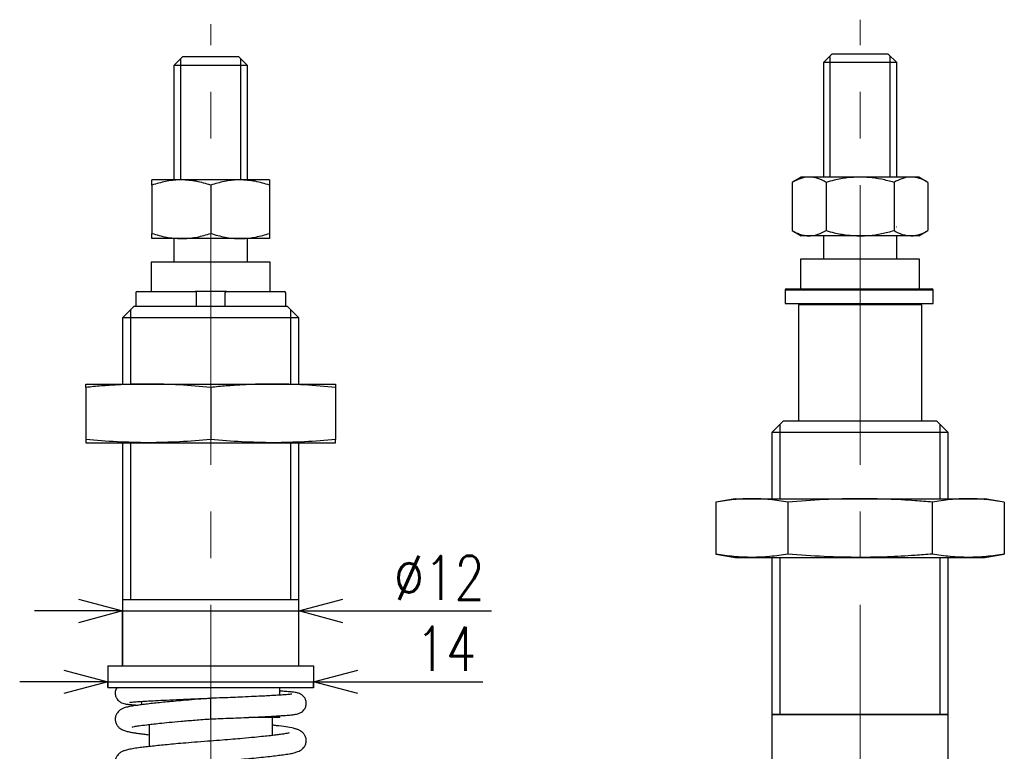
# Model space of a CAD drawing. Header units: millimetres. Extents: x 9 to 204, y 18 to 201.
# Tile 6 of 7: x 122 to 189, y 86 to 136. Entities that reach past the tile are written whole.
import ezdxf

# ---------------------------------------------------------------- set-up
doc = ezdxf.new("R2010")
doc.units = ezdxf.units.MM
doc.linetypes.add('CENTER2', pattern=[28.575, 19.05, -3.175, 3.175, -3.175])
doc.layers.get('Defpoints').update_dxf_attribs({"color": 8, "lineweight": 0})
doc.layers.add('02 Center', color=150, linetype='CENTER2', lineweight=15)
doc.styles.add('GT_Dimension', font='simplex.shx', dxfattribs={"width": 0.8, "bigfont": 'bigfont.shx'})
doc.styles.add('SLDTEXTSTYLE1', font='TXT', dxfattribs={"width": 0.7, "bigfont": 'bigfont'})
doc.dimstyles.new('SLDDIMSTYLE1', dxfattribs={"dimtxt": 3, "dimasz": 3, "dimexe": 0, "dimexo": 0.0625, "dimgap": 0.75, "dimtad": 3, "dimrnd": 1e-09, "dimzin": 12, "dimdsep": 46, "dimtxsty": 'SLDTEXTSTYLE1', "dimblk1": 'OPEN30', "dimblk2": 'OPEN30', "dimsah": 1, "dimcen": 0.09, "dimadec": 0, "dimazin": 3, "dimtfac": 1, "dimtdec": 3, "dimtmove": 0, "dimatfit": 0, "dimldrblk": 'OPEN30', "dimfxl": 1, "dimfrac": 2, "dimtolj": 1, "dimtzin": 12, "dimarcsym": 0})

# ---------------------------------------------------------------- blocks, each defined once
blk = doc.blocks.new('_Open30')
at = {"color": 0, "linetype": 'ByBlock', "lineweight": -2}
for p, q in [((-1, 0.268), (0, 0)), ((0, 0), (-1, -0.268)), ((0, 0), (-1, 0))]:
    blk.add_line(p, q, dxfattribs=at)
blk = doc.blocks.new('*D23')
at = {"color": 0, "lineweight": -2, "transparency": 16777216}
for p, q in [((125.161, 91.186), (122.161, 91.186)), ((128.161, 90.828), (128.161, 91.186)), ((128.161, 91.186), (142.161, 91.186)), ((142.161, 90.828), (142.161, 91.186)), ((145.161, 91.186), (153.686, 91.186))]:
    blk.add_line(p, q, dxfattribs=at)
at = {"layer": 'Defpoints', "color": 0, "lineweight": 0, "transparency": 16777216}
for p in [(142.161, 91.186), (128.161, 90.766), (142.161, 90.766)]:
    blk.add_point(p, dxfattribs=at)
at = {"color": 0, "lineweight": -2, "transparency": 16777216, "xscale": 3, "yscale": 3, "zscale": 3}
blk.add_blockref('_Open30', (128.161, 91.186), dxfattribs=at)
at = {"color": 0, "lineweight": -2, "transparency": 16777216, "xscale": 3, "yscale": 3, "zscale": 3, "rotation": 180}
blk.add_blockref('_Open30', (142.161, 91.186), dxfattribs=at)
at = {"color": 0, "transparency": 16777216, "insert": (151.165, 94.936), "char_height": 3, "attachment_point": 2, "style": 'GT_Dimension'}
blk.add_mtext('\\A1;14', dxfattribs=at)
blk = doc.blocks.new('*D26')
at = {"color": 0, "lineweight": -2, "transparency": 16777216}
for p, q in [((126.161, 96.013), (123.161, 96.013)), ((129.161, 92.328), (129.161, 96.013)), ((129.161, 96.013), (141.161, 96.013)), ((141.161, 92.328), (141.161, 96.013)), ((144.161, 96.013), (154.261, 96.013))]:
    blk.add_line(p, q, dxfattribs=at)
at = {"layer": 'Defpoints', "color": 0, "lineweight": 0, "transparency": 16777216}
for p in [(141.161, 96.013), (129.161, 92.266), (141.161, 92.266)]:
    blk.add_point(p, dxfattribs=at)
at = {"color": 0, "lineweight": -2, "transparency": 16777216, "xscale": 3, "yscale": 3, "zscale": 3}
blk.add_blockref('_Open30', (129.161, 96.013), dxfattribs=at)
at = {"color": 0, "lineweight": -2, "transparency": 16777216, "xscale": 3, "yscale": 3, "zscale": 3, "rotation": 180}
blk.add_blockref('_Open30', (141.161, 96.013), dxfattribs=at)
at = {"color": 0, "transparency": 16777216, "insert": (150.711, 99.763), "char_height": 3, "attachment_point": 2, "style": 'GT_Dimension'}
blk.add_mtext('\\A1;%%c12', dxfattribs=at)

msp = doc.modelspace()

# ---------------------------------------------------------------- linework, layer by layer
for p, q in [((133.261, 133.7659), (132.661, 133.1659)), ((133.106, 133.6109), (133.106, 125.3659)), ((133.261, 133.7659), (137.061, 133.7659)), ((137.661, 133.1659), (137.061, 133.7659)), ((137.216, 125.3659), (137.216, 133.6109)), ((177.4498, 133.9555), (176.8498, 133.3555)), ((176.8498, 133.3555), (176.8498, 125.5555)), ((181.8498, 133.3555), (176.8498, 133.3555)), ((177.2948, 133.8005), (177.2948, 125.5555)), ((177.4498, 133.9555), (181.2498, 133.9555)), ((181.8498, 133.3555), (181.2498, 133.9555)), ((181.4048, 125.5555), (181.4048, 133.8005)), ((181.8498, 125.5555), (181.8498, 133.3555)), ((132.661, 133.1659), (132.661, 125.3659)), ((137.661, 133.1659), (132.661, 133.1659)), ((137.661, 125.3659), (137.661, 133.1659)), ((133.161, 125.3659), (131.161, 125.3659)), ((137.161, 125.3659), (133.161, 125.3659)), ((139.161, 125.3659), (137.161, 125.3659)), ((175.3498, 125.5555), (174.731, 125.1982)), ((175.8857, 125.5555), (175.3498, 125.5555)), ((179.3498, 125.5555), (175.8857, 125.5555)), ((182.8139, 125.5555), (179.3498, 125.5555)), ((183.3498, 125.5555), (182.8139, 125.5555)), ((183.9686, 125.1982), (183.3498, 125.5555)), ((131.161, 125.0086), (131.161, 121.7231)), ((135.161, 125.0086), (135.161, 121.7231)), ((139.161, 125.0086), (139.161, 121.7231)), ((174.731, 125.1982), (174.731, 121.9128)), ((177.0404, 125.1982), (177.0404, 121.9128)), ((181.6592, 125.1982), (181.6592, 121.9128)), ((183.9686, 125.1982), (183.9686, 121.9128)), ((181.8498, 122.1555), (181.8244, 122.1555)), ((133.161, 121.3659), (131.161, 121.3659)), ((132.661, 121.3659), (132.661, 119.7659)), ((137.161, 121.3659), (133.161, 121.3659)), ((139.161, 121.3659), (137.161, 121.3659)), ((137.661, 119.7659), (137.661, 121.3659)), ((174.731, 121.9128), (175.3498, 121.5555)), ((175.8857, 121.5555), (175.3498, 121.5555)), ((179.3498, 121.5555), (175.8857, 121.5555)), ((176.8498, 121.5555), (176.8498, 119.9555)), ((182.8139, 121.5555), (179.3498, 121.5555)), ((181.8498, 119.9555), (181.8498, 121.5555)), ((183.3498, 121.5555), (182.8139, 121.5555)), ((183.3498, 121.5555), (183.9686, 121.9128)), ((175.2998, 119.9555), (175.2998, 117.9555)), ((183.3998, 119.9555), (175.2998, 119.9555)), ((183.3998, 117.9555), (183.3998, 119.9555)), ((131.111, 119.7659), (131.111, 117.7659)), ((139.211, 119.7659), (131.111, 119.7659)), ((139.211, 117.7659), (139.211, 119.7659)), ((174.3498, 117.9555), (184.2345, 117.9555)), ((130.061, 117.6659), (130.061, 116.7659)), ((130.161, 117.7659), (134.0935, 117.7659)), ((136.2286, 117.7659), (134.0935, 117.7659)), ((134.1935, 116.7659), (134.1935, 117.6659)), ((136.1286, 117.6659), (136.1286, 116.7659)), ((136.2286, 117.7659), (140.161, 117.7659)), ((140.261, 116.7659), (140.261, 117.6659)), ((174.2498, 117.8555), (174.2498, 116.9555)), ((184.3322, 117.8555), (174.2498, 117.8555)), ((184.3322, 116.9555), (184.3322, 117.8555)), ((184.3322, 117.8555), (184.3345, 117.8555)), ((184.3345, 116.9555), (184.3345, 117.8555)), ((129.961, 116.7659), (129.161, 115.9659)), ((129.961, 116.7659), (140.361, 116.7659)), ((141.161, 115.9659), (140.361, 116.7659)), ((174.2498, 116.9555), (184.3322, 116.9555)), ((175.1498, 116.8555), (175.1498, 108.9555)), ((183.5498, 116.8555), (175.1498, 116.8555)), ((175.5498, 116.9555), (175.5498, 116.8555)), ((183.1498, 116.8555), (183.1498, 116.9555)), ((183.5498, 108.9555), (183.5498, 116.8555)), ((184.3345, 116.9555), (184.3322, 116.9555)), ((129.161, 115.9659), (129.161, 111.4659)), ((141.161, 115.9659), (129.161, 115.9659)), ((129.701, 116.5059), (129.701, 111.4659)), ((140.621, 111.4659), (140.621, 116.5059)), ((141.161, 111.4659), (141.161, 115.9659)), ((126.661, 111.4659), (130.911, 111.4659)), ((126.661, 111.234), (126.661, 107.6977)), ((130.911, 111.4659), (139.411, 111.4659)), ((135.161, 111.234), (135.161, 107.6977)), ((139.411, 111.4659), (143.661, 111.4659)), ((143.661, 111.234), (143.661, 107.6977)), ((174.1498, 108.9555), (173.3498, 108.1555)), ((173.8898, 108.6955), (173.8898, 103.6555)), ((174.1498, 108.9555), (184.5498, 108.9555)), ((185.3498, 108.1555), (184.5498, 108.9555)), ((184.8098, 103.6555), (184.8098, 108.6955)), ((173.3498, 108.1555), (173.3498, 103.6555)), ((185.3498, 108.1555), (173.3498, 108.1555)), ((185.3498, 103.6555), (185.3498, 108.1555)), ((126.661, 107.4659), (130.911, 107.4659)), ((129.161, 107.4659), (129.161, 92.2659)), ((129.701, 107.4659), (129.701, 96.7659)), ((130.911, 107.4659), (139.411, 107.4659)), ((139.411, 107.4659), (143.661, 107.4659)), ((140.621, 96.7659), (140.621, 107.4659)), ((141.161, 92.2659), (141.161, 107.4659)), ((170.8498, 103.6555), (169.5349, 103.4236)), ((169.5349, 103.4236), (169.5349, 99.8874)), ((170.8498, 103.6555), (171.9886, 103.6555)), ((171.9886, 103.6555), (179.3498, 103.6555)), ((174.4424, 103.4236), (174.4424, 99.8874)), ((179.3498, 103.6555), (186.711, 103.6555)), ((184.2573, 103.4236), (184.2573, 99.8874)), ((186.711, 103.6555), (187.8498, 103.6555)), ((189.1648, 103.4236), (187.8498, 103.6555)), ((189.1648, 103.4236), (189.1648, 99.8874)), ((169.5349, 99.8874), (170.8498, 99.6555)), ((187.8498, 99.6555), (189.1648, 99.8874)), ((170.8498, 99.6555), (171.9886, 99.6555)), ((171.9886, 99.6555), (179.3498, 99.6555)), ((173.3498, 99.6555), (173.3498, 84.4555)), ((173.8898, 99.6555), (173.8898, 88.9555)), ((179.3498, 99.6555), (186.711, 99.6555)), ((184.8098, 88.9555), (184.8098, 99.6555)), ((185.3498, 84.4555), (185.3498, 99.6555)), ((186.711, 99.6555), (187.8498, 99.6555)), ((141.1173, 96.7659), (129.161, 96.7659)), ((141.161, 96.763), (129.161, 96.763)), ((141.161, 96.7659), (141.1173, 96.7659)), ((128.161, 92.2659), (142.161, 92.2659)), ((128.161, 92.2659), (128.161, 90.7659)), ((142.161, 92.2659), (142.161, 90.7659)), ((142.161, 90.7659), (128.161, 90.7659)), ((139.861, 90.2773), (139.861, 90.7659)), ((130.461, 89.8545), (130.461, 89.6258)), ((135.161, 88.6634), (135.161, 90.0634)), ((139.861, 88.7659), (137.7563, 88.7659)), ((139.361, 87.5352), (139.361, 88.7659)), ((139.861, 88.7659), (139.861, 88.8757)), ((173.3498, 88.9599), (185.3498, 88.9599)), ((185.306, 88.9555), (173.3498, 88.9555)), ((185.3498, 88.9555), (185.3061, 88.9555)), ((130.961, 88.2809), (130.961, 86.7752))]:
    msp.add_line(p, q)
for centre, radius, start, end in [((174.3498, 117.8555), 0.1, 90, 180), ((184.2345, 117.8555), 0.1, 0, 90), ((184.2334, 117.8566), 0.0989, 359.339538, 89.323948), ((130.161, 117.6659), 0.1, 90, 180), ((134.0935, 117.6659), 0.1, 0, 90), ((136.2286, 117.6659), 0.1, 90, 180), ((140.161, 117.6659), 0.1, 0, 90)]:
    msp.add_arc(centre, radius, start, end)
for points, knots in [([(133.161, 125.3659), (133.1136, 125.3654), (132.7547, 125.3622), (132.0778, 125.2842), (131.4685, 125.101), (131.161, 125.0086)], [0, 0, 0, 0, 0.0700474, 0.5307624, 1, 1, 1, 1]), ([(131.161, 125.0086), (131.161, 125.0827), (131.161, 125.2314), (131.161, 125.3474), (131.161, 125.3605), (131.161, 125.3659)], [0, 0, 0, 0, 0.3696338, 0.7425172, 1, 1, 1, 1]), ([(135.161, 125.0086), (134.8362, 125.1084), (134.1806, 125.31), (133.503, 125.3471), (133.161, 125.3659)], [0, 0, 0, 0, 0.495458, 1, 1, 1, 1]), ([(137.161, 125.3659), (137.1136, 125.3654), (136.7547, 125.3622), (136.0778, 125.2842), (135.4685, 125.101), (135.161, 125.0086)], [0, 0, 0, 0, 0.0700474, 0.5307624, 1, 1, 1, 1]), ([(139.161, 125.0086), (138.8362, 125.1084), (138.1806, 125.31), (137.503, 125.3471), (137.161, 125.3659)], [0, 0, 0, 0, 0.495458, 1, 1, 1, 1]), ([(139.161, 125.3659), (139.161, 125.3605), (139.161, 125.3475), (139.161, 125.232), (139.161, 125.0833), (139.161, 125.0086)], [0, 0, 0, 0, 0.2574824, 0.6268126, 1, 1, 1, 1]), ([(175.8857, 125.5555), (175.8584, 125.5551), (175.6511, 125.5518), (175.2603, 125.4738), (174.9085, 125.2907), (174.731, 125.1982)], [0, 0, 0, 0, 0.0700474, 0.5307624, 1, 1, 1, 1]), ([(177.0404, 125.1982), (176.8529, 125.2981), (176.4744, 125.4996), (176.0831, 125.5368), (175.8857, 125.5555)], [0, 0, 0, 0, 0.495458, 1, 1, 1, 1]), ([(179.3498, 125.5555), (179.0563, 125.5443), (178.465, 125.5219), (177.6945, 125.3763), (177.2239, 125.2482), (177.0404, 125.1982)], [0, 0, 0, 0, 0.3756215, 0.7565188, 1, 1, 1, 1]), ([(181.6592, 125.1982), (181.38, 125.2723), (180.8191, 125.4211), (180.0436, 125.537), (179.551, 125.5501), (179.3498, 125.5555)], [0, 0, 0, 0, 0.3696338, 0.7425172, 1, 1, 1, 1]), ([(182.8139, 125.5555), (182.7866, 125.5551), (182.5793, 125.5518), (182.1885, 125.4738), (181.8367, 125.2907), (181.6592, 125.1982)], [0, 0, 0, 0, 0.0700474, 0.5307624, 1, 1, 1, 1]), ([(183.9686, 125.1982), (183.7811, 125.2981), (183.4026, 125.4996), (183.0113, 125.5368), (182.8139, 125.5555)], [0, 0, 0, 0, 0.495458, 1, 1, 1, 1]), ([(131.161, 121.7231), (131.4858, 121.6233), (132.1414, 121.4217), (132.8191, 121.3846), (133.161, 121.3659)], [0, 0, 0, 0, 0.495458, 1, 1, 1, 1]), ([(131.161, 121.3659), (131.161, 121.3712), (131.161, 121.3843), (131.161, 121.4997), (131.161, 121.6484), (131.161, 121.7231)], [0, 0, 0, 0, 0.2574824, 0.6268126, 1, 1, 1, 1]), ([(133.161, 121.3659), (133.2084, 121.3663), (133.4113, 121.368), (133.7702, 121.3948), (134.2365, 121.4688), (134.7014, 121.5775), (135.0076, 121.6745), (135.161, 121.7231)], [0, 0, 0, 0, 0.070013, 0.2997802, 0.5308093, 0.7650145, 1, 1, 1, 1]), ([(135.161, 121.7231), (135.3225, 121.6721), (135.6459, 121.5697), (136.1422, 121.4575), (136.6481, 121.3805), (136.9897, 121.3708), (137.161, 121.3659)], [0, 0, 0, 0, 0.2472686, 0.4953626, 0.746874, 1, 1, 1, 1]), ([(137.161, 121.3659), (137.2084, 121.3663), (137.5674, 121.3695), (138.2443, 121.4475), (138.8536, 121.6307), (139.161, 121.7231)], [0, 0, 0, 0, 0.0700474, 0.5307624, 1, 1, 1, 1]), ([(139.161, 121.7231), (139.161, 121.6491), (139.161, 121.5003), (139.161, 121.3843), (139.161, 121.3712), (139.161, 121.3659)], [0, 0, 0, 0, 0.3696338, 0.7425172, 1, 1, 1, 1]), ([(174.731, 121.9128), (174.8242, 121.8617), (175.011, 121.7594), (175.2975, 121.6471), (175.5896, 121.5702), (175.7868, 121.5604), (175.8857, 121.5555)], [0, 0, 0, 0, 0.2472686, 0.4953626, 0.746874, 1, 1, 1, 1]), ([(175.8857, 121.5555), (175.9131, 121.5559), (176.1203, 121.5591), (176.5111, 121.6372), (176.8629, 121.8203), (177.0404, 121.9128)], [0, 0, 0, 0, 0.0700474, 0.5307624, 1, 1, 1, 1]), ([(177.0404, 121.9128), (177.2239, 121.8628), (177.6908, 121.7357), (178.4611, 121.5896), (179.0524, 121.5669), (179.3498, 121.5555)], [0, 0, 0, 0, 0.2434816, 0.6193936, 1, 1, 1, 1]), ([(179.3498, 121.5555), (179.551, 121.5609), (180.0408, 121.5739), (180.8164, 121.6894), (181.3773, 121.838), (181.6592, 121.9128)], [0, 0, 0, 0, 0.2574824, 0.6268126, 1, 1, 1, 1]), ([(181.6592, 121.9128), (181.8468, 121.8129), (182.2253, 121.6114), (182.6165, 121.5742), (182.8139, 121.5555)], [0, 0, 0, 0, 0.495458, 1, 1, 1, 1]), ([(182.8139, 121.5555), (182.8413, 121.5559), (182.9584, 121.5576), (183.1657, 121.5844), (183.4349, 121.6584), (183.7032, 121.7671), (183.8801, 121.8642), (183.9686, 121.9128)], [0, 0, 0, 0, 0.070013, 0.2997802, 0.5308093, 0.7650145, 1, 1, 1, 1]), ([(130.911, 111.4659), (130.5568, 111.4629), (129.8482, 111.4569), (128.7853, 111.4086), (127.7226, 111.3363), (127.0149, 111.2681), (126.661, 111.234)], [0, 0, 0, 0, 0.2496643, 0.4994814, 0.7496904, 1, 1, 1, 1]), ([(126.661, 111.234), (126.661, 111.2663), (126.661, 111.3503), (126.661, 111.4442), (126.661, 111.4586), (126.661, 111.4659)], [0, 0, 0, 0, 0.2381258, 0.6188323, 1, 1, 1, 1]), ([(135.161, 111.234), (134.4545, 111.2999), (133.04, 111.4318), (131.6211, 111.4545), (130.911, 111.4659)], [0, 0, 0, 0, 0.4995469, 1, 1, 1, 1]), ([(139.411, 111.4659), (139.0568, 111.4629), (138.3482, 111.4569), (137.2853, 111.4086), (136.2226, 111.3363), (135.5149, 111.2681), (135.161, 111.234)], [0, 0, 0, 0, 0.2496643, 0.4994814, 0.7496904, 1, 1, 1, 1]), ([(143.661, 111.234), (142.9545, 111.2999), (141.54, 111.4318), (140.1211, 111.4545), (139.411, 111.4659)], [0, 0, 0, 0, 0.4995469, 1, 1, 1, 1]), ([(143.661, 111.4659), (143.661, 111.4587), (143.661, 111.4442), (143.661, 111.3504), (143.661, 111.2663), (143.661, 111.234)], [0, 0, 0, 0, 0.3806845, 0.7618742, 1, 1, 1, 1]), ([(130.911, 107.4659), (130.2023, 107.4772), (128.7834, 107.4998), (127.369, 107.6317), (126.661, 107.6977)], [0, 0, 0, 0, 0.4994745, 1, 1, 1, 1]), ([(126.661, 107.6977), (126.661, 107.6654), (126.661, 107.5814), (126.661, 107.4875), (126.661, 107.4731), (126.661, 107.4659)], [0, 0, 0, 0, 0.2381258, 0.6188323, 1, 1, 1, 1]), ([(135.161, 107.6977), (134.4545, 107.6318), (133.04, 107.4999), (131.6211, 107.4772), (130.911, 107.4659)], [0, 0, 0, 0, 0.4995469, 1, 1, 1, 1]), ([(139.411, 107.4659), (138.7023, 107.4772), (137.2834, 107.4998), (135.869, 107.6317), (135.161, 107.6977)], [0, 0, 0, 0, 0.4994745, 1, 1, 1, 1]), ([(143.661, 107.6977), (142.9545, 107.6318), (141.54, 107.4999), (140.1211, 107.4772), (139.411, 107.4659)], [0, 0, 0, 0, 0.4995469, 1, 1, 1, 1]), ([(143.661, 107.4659), (143.661, 107.4676), (143.661, 107.4711), (143.661, 107.4991), (143.661, 107.5427), (143.661, 107.5949), (143.661, 107.6476), (143.661, 107.681), (143.661, 107.6977)], [0, 0, 0, 0, 0.19031, 0.3806893, 0.5712576, 0.7618798, 0.8809354, 1, 1, 1, 1]), ([(171.9886, 103.6555), (171.5794, 103.6442), (170.7602, 103.6215), (169.9436, 103.4896), (169.5349, 103.4236)], [0, 0, 0, 0, 0.4994745, 1, 1, 1, 1]), ([(174.4424, 103.4236), (174.0344, 103.4895), (173.2178, 103.6214), (172.3986, 103.6441), (171.9886, 103.6555)], [0, 0, 0, 0, 0.4995469, 1, 1, 1, 1]), ([(179.3498, 103.6555), (178.5315, 103.6442), (176.8931, 103.6215), (175.2598, 103.4896), (174.4424, 103.4236)], [0, 0, 0, 0, 0.4994745, 1, 1, 1, 1]), ([(184.2573, 103.4236), (183.8686, 103.456), (182.8584, 103.5399), (181.2223, 103.6339), (179.9743, 103.6483), (179.3498, 103.6555)], [0, 0, 0, 0, 0.2381258, 0.6188323, 1, 1, 1, 1]), ([(186.711, 103.6555), (186.5065, 103.6525), (186.0974, 103.6465), (185.4838, 103.5983), (184.8702, 103.526), (184.4616, 103.4577), (184.2573, 103.4236)], [0, 0, 0, 0, 0.2496643, 0.4994814, 0.7496904, 1, 1, 1, 1]), ([(189.1648, 103.4236), (188.7568, 103.4895), (187.9402, 103.6214), (187.121, 103.6441), (186.711, 103.6555)], [0, 0, 0, 0, 0.4995469, 1, 1, 1, 1]), ([(171.9886, 99.6555), (171.5794, 99.6668), (170.7602, 99.6895), (169.9436, 99.8213), (169.5349, 99.8874)], [0, 0, 0, 0, 0.4994745, 1, 1, 1, 1]), ([(174.4424, 99.8874), (174.0344, 99.8215), (173.2178, 99.6896), (172.3986, 99.6669), (171.9886, 99.6555)], [0, 0, 0, 0, 0.4995469, 1, 1, 1, 1]), ([(179.3498, 99.6555), (178.5315, 99.6668), (176.8931, 99.6895), (175.2598, 99.8213), (174.4424, 99.8874)], [0, 0, 0, 0, 0.4994745, 1, 1, 1, 1]), ([(184.2573, 99.8874), (183.8686, 99.855), (182.8584, 99.771), (181.2223, 99.6771), (179.9743, 99.6627), (179.3498, 99.6555)], [0, 0, 0, 0, 0.2381258, 0.6188323, 1, 1, 1, 1]), ([(186.711, 99.6555), (186.3019, 99.6668), (185.4827, 99.6895), (184.6661, 99.8213), (184.2573, 99.8874)], [0, 0, 0, 0, 0.4994745, 1, 1, 1, 1]), ([(189.1648, 99.8874), (188.7568, 99.8215), (187.9402, 99.6896), (187.121, 99.6669), (186.711, 99.6555)], [0, 0, 0, 0, 0.4995469, 1, 1, 1, 1]), ([(128.7625, 90.768), (128.7385, 90.7272), (128.6768, 90.6228), (128.648, 90.3966), (128.6926, 90.1749), (128.7857, 90.0034), (128.9248, 89.8517), (129.1062, 89.7468), (129.2606, 89.7008), (129.4189, 89.6687), (129.6195, 89.6421), (129.8754, 89.6178), (130.0723, 89.6029), (130.2051, 89.5944), (130.2196, 89.5935)], [0, 0, 0, 0, 0.0408213, 0.1045831, 0.1641748, 0.217142, 0.264646, 0.3499153, 0.4439558, 0.5598774, 0.7053175, 0.8391293, 0.9824518, 1, 1, 1, 1]), ([(135.161, 88.6634), (135.3853, 88.6714), (135.8446, 88.6877), (136.5392, 88.7146), (137.2406, 88.7434), (137.9305, 88.7739), (138.5797, 88.8047), (139.1571, 88.8344), (139.6443, 88.8618), (140.078, 88.8887), (140.4527, 88.9151), (140.7441, 88.9443), (140.9701, 88.9756), (141.187, 89.0358), (141.3552, 89.1181), (141.5121, 89.2679), (141.6196, 89.4423), (141.674, 89.6759), (141.6464, 89.9048), (141.5645, 90.0861), (141.4355, 90.2476), (141.2702, 90.3587), (141.1295, 90.4113), (141.0294, 90.4374), (140.8904, 90.4641), (140.7, 90.4893), (140.4256, 90.5157), (140.1469, 90.5359), (139.9283, 90.5492), (139.861, 90.5533)], [0, 0, 0, 0, 0.0484921, 0.0992942, 0.1521415, 0.2066829, 0.2624866, 0.3168354, 0.3673551, 0.4138796, 0.4702339, 0.5226044, 0.5711401, 0.6056151, 0.6393421, 0.6559517, 0.6733287, 0.6921729, 0.7104494, 0.7268013, 0.7411709, 0.765228, 0.7862499, 0.8099382, 0.8411666, 0.8797076, 0.9250844, 0.9769359, 1, 1, 1, 1]), ([(135.161, 90.0634), (134.8608, 90.0411), (134.2865, 89.9984), (133.4868, 89.9327), (132.7996, 89.8724), (132.2042, 89.8167), (131.6728, 89.7639), (131.1856, 89.7121), (130.7459, 89.6619), (130.3225, 89.6092), (129.9216, 89.5548), (129.5656, 89.4883), (129.3118, 89.4207), (129.1, 89.3315), (128.9415, 89.2305), (128.7969, 89.0756), (128.6936, 88.8922), (128.6457, 88.6408), (128.6876, 88.3998), (128.7861, 88.2102), (128.9501, 88.0294), (129.1729, 87.9016), (129.407, 87.8242), (129.6514, 87.7667), (129.903, 87.7216), (130.133, 87.6883), (130.3569, 87.6583), (130.6194, 87.6249), (130.8388, 87.5997), (130.961, 87.5856)], [0, 0, 0, 0, 0.0617572, 0.1181446, 0.1681438, 0.2120551, 0.2551335, 0.2980521, 0.3405751, 0.3823405, 0.4355086, 0.4880687, 0.5383189, 0.5711679, 0.6009113, 0.6176624, 0.6370945, 0.6593601, 0.681781, 0.7032979, 0.7241549, 0.7654419, 0.80843, 0.8492129, 0.8834405, 0.9116199, 0.9357475, 0.9641894, 1, 1, 1, 1]), ([(129.6532, 89.7891), (129.6521, 89.7884), (129.6465, 89.7846), (129.6982, 89.7934), (129.8124, 89.8059), (130.0229, 89.8256), (130.3444, 89.8478), (130.7994, 89.876), (131.4015, 89.9092), (132.1576, 89.9469), (133.0589, 89.9874), (134.0766, 90.0292), (134.7962, 90.0552), (135.161, 90.0684)], [0, 0, 0, 0, 0.0131302, 0.0634329, 0.1257753, 0.1995331, 0.2840853, 0.3809479, 0.4883808, 0.605696, 0.7315453, 0.8638698, 1, 1, 1, 1]), ([(140.6764, 90.3455), (140.6688, 90.345), (140.6516, 90.344), (140.5229, 90.3272), (140.3014, 90.3067), (139.9872, 90.2848), (139.613, 90.2614), (139.1957, 90.2376), (138.7059, 90.2117), (138.0906, 90.1816), (137.396, 90.1502), (136.6609, 90.1195), (135.9359, 90.0911), (135.4247, 90.0728), (135.161, 90.0634)], [0, 0, 0, 0, 0.0529754, 0.1203343, 0.2001252, 0.284255, 0.3650422, 0.442227, 0.5178181, 0.6103441, 0.722895, 0.8083516, 0.9011304, 1, 1, 1, 1]), ([(129.8062, 88.1143), (129.8041, 88.1118), (129.7955, 88.1011), (129.9691, 88.1493), (130.2741, 88.1934), (130.7016, 88.251), (131.1991, 88.3095), (131.7024, 88.3645), (132.3542, 88.43), (133.162, 88.5045), (134.1146, 88.5852), (134.8037, 88.6367), (135.161, 88.6634)], [0, 0, 0, 0, 0.0308242, 0.1287614, 0.2245203, 0.3533584, 0.4253804, 0.5125657, 0.6148607, 0.7314948, 0.8607826, 1, 1, 1, 1]), ([(135.161, 85.7528), (135.3854, 85.7694), (135.845, 85.8033), (136.5407, 85.859), (137.2443, 85.9188), (137.9378, 85.982), (138.5919, 86.0462), (139.176, 86.1082), (139.6724, 86.1657), (140.1196, 86.223), (140.5121, 86.2803), (140.8291, 86.3457), (141.0578, 86.4129), (141.2442, 86.4981), (141.3825, 86.5894), (141.5155, 86.7292), (141.6171, 86.8984), (141.6747, 87.1372), (141.6458, 87.3805), (141.5565, 87.5747), (141.4048, 87.7591), (141.1985, 87.8911), (140.9904, 87.9687), (140.7257, 88.0403), (140.2887, 88.1174), (139.7987, 88.1807), (139.4517, 88.22), (139.361, 88.2303)], [0, 0, 0, 0, 0.0461508, 0.0945404, 0.1449226, 0.1969677, 0.2502679, 0.3022382, 0.3506128, 0.3952428, 0.449459, 0.5000532, 0.5450459, 0.5744319, 0.6010261, 0.6163573, 0.6346089, 0.6561141, 0.6783095, 0.699642, 0.7198518, 0.7573884, 0.7934827, 0.8295169, 0.9008191, 0.9740642, 1, 1, 1, 1]), ([(135.161, 87.1528), (134.8608, 87.1305), (134.2865, 87.0879), (133.4868, 87.0221), (132.7996, 86.9618), (132.2042, 86.9061), (131.6728, 86.8533), (131.1856, 86.8015), (130.7459, 86.7514), (130.3225, 86.6986), (129.9216, 86.6442), (129.5656, 86.5778), (129.3118, 86.5102), (129.1, 86.4209), (128.9415, 86.3199), (128.7969, 86.165), (128.6936, 85.9816), (128.6457, 85.7302), (128.6876, 85.4892), (128.7861, 85.2997), (128.9501, 85.1188), (129.1729, 84.9911), (129.407, 84.9137), (129.6514, 84.8561), (129.903, 84.811), (130.133, 84.7778), (130.3569, 84.7478), (130.6194, 84.7143), (130.8388, 84.6891), (130.961, 84.675)], [0, 0, 0, 0, 0.0617572, 0.1181446, 0.1681438, 0.2120551, 0.2551335, 0.2980521, 0.3405751, 0.3823405, 0.4355086, 0.4880687, 0.5383189, 0.5711679, 0.6009113, 0.6176624, 0.6370945, 0.6593601, 0.681781, 0.7032979, 0.7241549, 0.7654419, 0.80843, 0.8492129, 0.8834405, 0.9116199, 0.9357475, 0.9641894, 1, 1, 1, 1]), ([(140.5083, 87.6998), (140.506, 87.7014), (140.5003, 87.7054), (140.3702, 87.6741), (140.2077, 87.647), (140.0224, 87.6197), (139.8085, 87.5904), (139.548, 87.557), (139.2017, 87.5157), (138.7346, 87.4639), (138.1101, 87.3999), (137.4042, 87.3337), (136.6628, 87.2694), (135.9361, 87.2102), (135.4244, 87.1723), (135.161, 87.1528)], [0, 0, 0, 0, 0.0493244, 0.1217602, 0.184816, 0.2383893, 0.2858024, 0.3417863, 0.409539, 0.490238, 0.590132, 0.7098023, 0.7998233, 0.8969762, 1, 1, 1, 1])]:
    msp.add_open_spline(points, degree=3, knots=knots)
at = {"layer": '02 Center'}
for p, q in [((179.3498, 48.8067), (179.3498, 136.2748)), ((135.161, 48.8067), (135.161, 135.9625))]:
    msp.add_line(p, q, dxfattribs=at)

# ---------------------------------------------------------------- dimensions: what is measured, and where the dimension line sits
dim = msp.add_linear_dim(base=(141.161, 96.0131), p1=(129.161, 92.2659), p2=(141.161, 92.2659), text='%%c<>', dimstyle='SLDDIMSTYLE1', override={"dimtxsty": 'GT_Dimension'})
dim.commit()
dim.dimension.update_dxf_attribs({"geometry": '*D26', "text_midpoint": (150.711, 96.0131), "dimtype": 160})
dim = msp.add_linear_dim(base=(142.161, 91.1859), p1=(128.161, 90.7659), p2=(142.161, 90.7659), dimstyle='SLDDIMSTYLE1', override={"dimtxsty": 'GT_Dimension'})
dim.commit()
dim.dimension.update_dxf_attribs({"geometry": '*D23', "text_midpoint": (151.165, 91.1859), "dimtype": 160})

doc.saveas('drawing.dxf')
